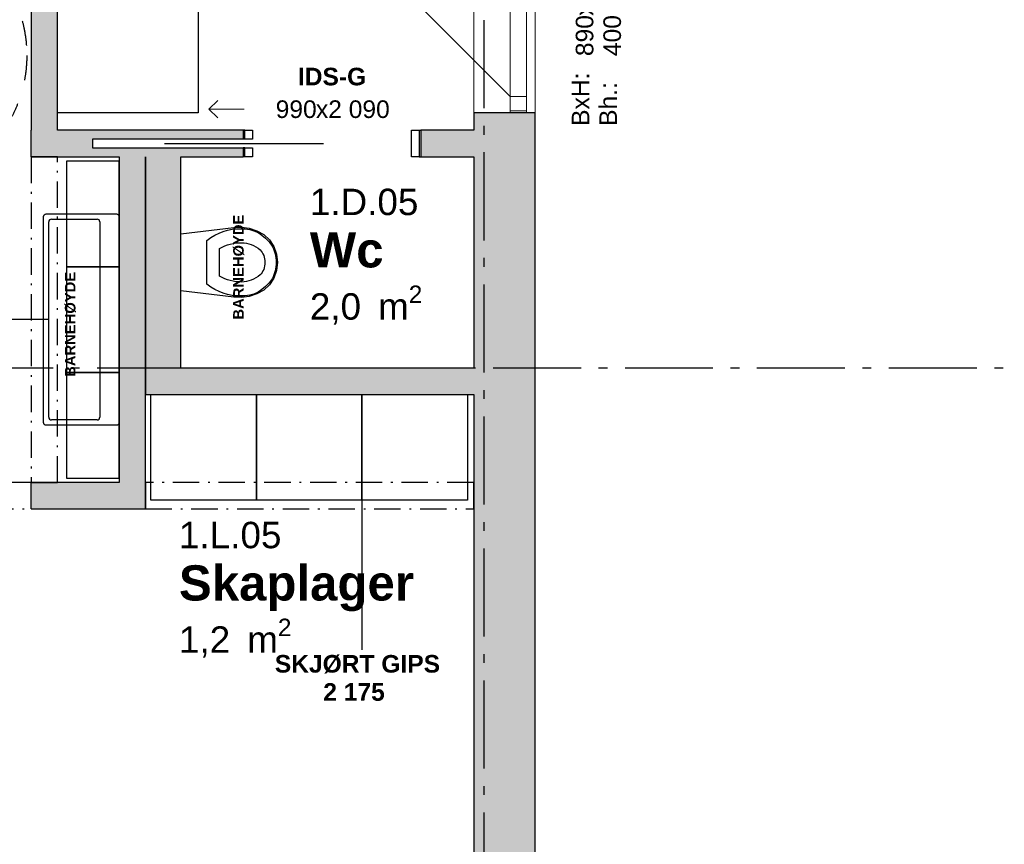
# Model space of a CAD drawing. Header units: millimetres. Extents: x 269 to 62306, y -15633 to 20300.
# Tile 37 of 90: x 24960 to 30556, y -9830 to -5147. Entities that reach past the tile are written whole.
import ezdxf
from ezdxf.enums import TextEntityAlignment as Align

# ---------------------------------------------------------------- set-up
doc = ezdxf.new("R2010")
doc.units = ezdxf.units.MM
doc.header["$LTSCALE"] = 0.5
doc.header["$MEASUREMENT"] = 0
for name, pattern in [('Akselinje', [1500, 1000, -200, 100, -200]), ('Dampsperre', [564.444444, 282.222222, -282.222222]), ('Over snittplan', [520, 300, -100, 20, -100]), ('PLINE', [0])]:
    doc.linetypes.add(name, pattern=pattern)
for name, color, linetype in [('232- Ikke-bærende yttervegger (Skravur)(Nye konstruksjoner)', 7, 'Continuous'), ('232- Ikke-bærende yttervegger(Nye konstruksjoner)', 7, 'Continuous'), ('242- Ikke-bærende innervegger (Skravur)(Nye konstruksjoner)', 7, 'Continuous'), ('242- Ikke-bærende innervegger(Nye konstruksjoner)', 7, 'Continuous'), ('244- Vinduer_ dører_ foldevegger(Nye konstruksjoner)', 7, 'Continuous'), ('245- Skjørt tekst', 7, 'Continuous'), ('245- Skjørt(Nye konstruksjoner)', 7, 'Continuous'), ('273- Kjøkkeninnredning(Nye konstruksjoner)', 7, 'Continuous'), ('275- Skap og reoler(Nye konstruksjoner)', 7, 'Continuous'), ('315---A Utstyr for sanitærinstallasjoner(Nye konstruksjoner)', 7, 'Continuous'), ('68-- Inventar (løst)(Nye konstruksjoner)', 7, 'Continuous'), ('82-- Modullinjer(Nye konstruksjoner)', 7, 'Continuous'), ('852- Teknisk_symbolsk informasjon_ bygning(Nye konstruksjoner)', 7, 'Continuous'), ('862- M___Nettoareal(Nye konstruksjoner)', 7, 'Continuous'), ('862- M___Nettoareal(Tekst)(Nye konstruksjoner)', 7, 'Continuous'), ('Rullestolsirkler(Nye konstruksjoner)', 7, 'Continuous'), ('Sanitærlabel', 7, 'Continuous')]:
    doc.layers.add(name, color=color, linetype=linetype)
doc.layers.add('234- Vinduer_ dører_ porter(Nye konstruksjoner)', color=7, linetype='Continuous', lineweight=0)
doc.styles.add('GENERATED_STYLE_1', font='Arial.ttf')
doc.styles.add('GENERATED_STYLE_2', font='Arial Bold.ttf')

# ---------------------------------------------------------------- blocks, each defined once
blk = doc.blocks.new('Wc_1.D.05_42', base_point=(26911.6, -6465.1))
at = {"layer": '862- M___Nettoareal(Tekst)(Nye konstruksjoner)', "insert": (26608.6, -6656.6), "char_height": 150, "attachment_point": 1, "style": 'GENERATED_STYLE_1'}
blk.add_mtext('\\A1;{\\pql;\\pt0,100;\\fArial|b0|i0|c0|p0;\\W1.000000;2,0\\fArial|b0|i0|c0|p0;\\W1.000000;\\A1{\\H.66x;\\S^  ;}\\fArial|b0|i0|c0|p0;\\W1.000000; m\\fArial|b0|i0|c0|p0;\\W1.000000;\\A1{\\H.66x;\\S2^  ;}}', dxfattribs=at)
at = {"layer": '862- M___Nettoareal(Tekst)(Nye konstruksjoner)'}
for tag, height, style, p in [('ROOM_NUMBER', 150, 'GENERATED_STYLE_1', (26608.6, -6106.6)), ('ROOM_NAME', 200, 'GENERATED_STYLE_2', (26608.6, -6353.7))]:
    blk.add_attdef(tag, text='', height=height, dxfattribs=dict(at, style=style)).set_placement(p, align=Align.TOP_LEFT)
blk = doc.blocks.new('Skaplager_1.L.05_56', base_point=(26520.5, -8357.1))
at = {"layer": '862- M___Nettoareal(Tekst)(Nye konstruksjoner)', "insert": (25864.9, -8548.6), "char_height": 150, "attachment_point": 1, "style": 'GENERATED_STYLE_1'}
blk.add_mtext('\\A1;{\\pql;\\pt0,100;\\fArial|b0|i0|c0|p0;\\W1.000000;1,2\\fArial|b0|i0|c0|p0;\\W1.000000;\\A1{\\H.66x;\\S^  ;}\\fArial|b0|i0|c0|p0;\\W1.000000; m\\fArial|b0|i0|c0|p0;\\W1.000000;\\A1{\\H.66x;\\S2^  ;}}', dxfattribs=at)
at = {"layer": '862- M___Nettoareal(Tekst)(Nye konstruksjoner)'}
for tag, height, style, p in [('ROOM_NUMBER', 150, 'GENERATED_STYLE_1', (25864.9, -7998.6)), ('ROOM_NAME', 200, 'GENERATED_STYLE_2', (25864.9, -8245.7))]:
    blk.add_attdef(tag, text='', height=height, dxfattribs=dict(at, style=style)).set_placement(p, align=Align.TOP_LEFT)
blk = doc.blocks.new('Vindu_8')
at = {"layer": '234- Vinduer_ dører_ porter(Nye konstruksjoner)', "linetype": 'PLINE'}
for p, q in [((-363, 0), (150.4, 513.4)), ((-455, 208), (455, 208)), ((-455, 0), (-445, 0)), ((-445, 0), (-363, 0)), ((-445, -92), (-445, 0)), ((-363, 0), (-363, -92)), ((-363, 0), (363, 0)), ((363, -92), (363, 0)), ((363, 0), (445, 0)), ((445, 0), (455, 0)), ((445, -92), (445, 0)), ((-445, -92), (-455, -92)), ((-363, -92), (-445, -92)), ((363, -92), (-363, -92)), ((445, -92), (363, -92)), ((455, -92), (445, -92)), ((-455, -142), (455, -142))]:
    blk.add_line(p, q, dxfattribs=at)
blk.add_arc((-363, 0), 726, 0, 45, dxfattribs=at)
at = {"layer": '244- Vinduer_ dører_ foldevegger(Nye konstruksjoner)', "linetype": 'PLINE'}
for p, q in [((-455, 0), (-455, 208)), ((455, 0), (455, 208)), ((-455, -92), (-455, 0)), ((-455, -92), (-455, 0)), ((455, -92), (455, 0)), ((455, -92), (455, 0)), ((-455, -142), (-455, -92)), ((455, -142), (455, -92))]:
    blk.add_line(p, q, dxfattribs=at)
blk = doc.blocks.new('Vindustempel_8')
at = {"layer": '852- Teknisk_symbolsk informasjon_ bygning(Nye konstruksjoner)', "char_height": 100, "attachment_point": 1, "rotation": 180, "style": 'GENERATED_STYLE_1'}
for s, insert in [('\\A1;{\\pql;\\pt0,100;\\fArial|b0|i0|c0|p0;\\W1.000000;400\\fArial|b0|i0|c0|p0;\\W1.000000;\\A1{\\H.66x;\\S^  ;}\\fArial|b0|i0|c0|p0;\\W1.000000;\\fArial|b0|i0|c0|p0;\\W1.000000;\\A1{\\H.66x;\\S^  ;}}', (133.6, 387.1)), ('\\A1;{\\pql;\\pt0,100;\\fArial|b0|i0|c0|p0;\\W1.000000;x1\xa0690\\fArial|b0|i0|c0|p0;\\W1.000000;\\A1{\\H.66x;\\S^  ;}\\fArial|b0|i0|c0|p0;\\W1.000000;\\fArial|b0|i0|c0|p0;\\W1.000000;\\A1{\\H.66x;\\S^  ;}}', (-95.2, 230)), ('\\A1;{\\pql;\\pt0,100;\\fArial|b0|i0|c0|p0;\\W1.000000;890\\fArial|b0|i0|c0|p0;\\W1.000000;\\A1{\\H.66x;\\S^  ;}\\fArial|b0|i0|c0|p0;\\W1.000000;\\fArial|b0|i0|c0|p0;\\W1.000000;\\A1{\\H.66x;\\S^  ;}}', (133.6, 230))]:
    blk.add_mtext(s, dxfattribs=dict(at, insert=insert))
at = {"layer": '852- Teknisk_symbolsk informasjon_ bygning(Nye konstruksjoner)', "style": 'GENERATED_STYLE_1'}
for tag, p in [('strSillPrefix', (507, 341.4)), ('strUnitPrefix', (507, 184.3))]:
    blk.add_attdef(tag, text='', height=100, rotation=180, dxfattribs=at).set_placement(p, align=Align.TOP_LEFT)
blk = doc.blocks.new('Skyvedør med pocketkarm_2')
at = {"layer": '234- Vinduer_ dører_ porter(Nye konstruksjoner)', "linetype": 'PLINE'}
for p, q in [((700, 120), (650, 170)), ((500, 120), (700, 120)), ((700, 120), (650, 70))]:
    blk.add_line(p, q, dxfattribs=at)
at = {"layer": '244- Vinduer_ dører_ foldevegger(Nye konstruksjoner)', "linetype": 'PLINE'}
for p, q in [((-505, 0), (-505, -150)), ((-495, 0), (-505, 0)), ((-505, 0), (-505, -150)), ((-505, 0), (-505, -150)), ((-452, 0), (-495, 0)), ((-495, 0), (-495, -150)), ((-452, -150), (-452, 0)), ((495, 0), (452, 0)), ((452, 0), (452, -50)), ((495, 0), (505, 0)), ((495, -50), (495, 0)), ((505, 0), (505, -50)), ((505, 0), (505, -50)), ((505, 0), (505, -50)), ((452, -50), (495, -50)), ((495, -50), (505, -50)), ((952, -75), (48, -75)), ((495, -100), (452, -100)), ((452, -100), (452, -150)), ((495, -100), (505, -100)), ((495, -150), (495, -100)), ((505, -100), (505, -150)), ((505, -100), (505, -150)), ((505, -100), (505, -150)), ((-495, -150), (-505, -150)), ((-495, -150), (-452, -150)), ((452, -150), (495, -150)), ((495, -150), (505, -150))]:
    blk.add_line(p, q, dxfattribs=at)
blk = doc.blocks.new('Dørstempel_6')
at = {"layer": '852- Teknisk_symbolsk informasjon_ bygning(Nye konstruksjoner)', "char_height": 100, "attachment_point": 1, "style": 'GENERATED_STYLE_1'}
for s, insert in [('\\A1;{\\pql;\\pt0,100;\\fArial|b0|i0|c0|p0;\\W1.000000;990\\fArial|b0|i0|c0|p0;\\W1.000000;\\A1{\\H.66x;\\S^  ;}\\fArial|b0|i0|c0|p0;\\W1.000000;\\fArial|b0|i0|c0|p0;\\W1.000000;\\A1{\\H.66x;\\S^  ;}}', (-320.3, 170)), ('\\A1;{\\pql;\\pt0,100;\\fArial|b0|i0|c0|p0;\\W1.000000;x2\xa0090\\fArial|b0|i0|c0|p0;\\W1.000000;\\A1{\\H.66x;\\S^  ;}\\fArial|b0|i0|c0|p0;\\W1.000000;\\fArial|b0|i0|c0|p0;\\W1.000000;\\A1{\\H.66x;\\S^  ;}}', (-91.5, 170))]:
    blk.add_mtext(s, dxfattribs=dict(at, insert=insert))
at = {"layer": '852- Teknisk_symbolsk informasjon_ bygning(Nye konstruksjoner)', "style": 'GENERATED_STYLE_2'}
blk.add_attdef('AC_WIDO_ID', text='', height=100, dxfattribs=at).set_placement((0, 225.4), align=Align.BOTTOM_CENTER)
blk = doc.blocks.new('Standard grid marker_6')
at = {"layer": '82-- Modullinjer(Nye konstruksjoner)', "linetype": 'Akselinje'}
blk.add_line((200, 0), (13900, 0), dxfattribs=at)
at = {"layer": '82-- Modullinjer(Nye konstruksjoner)', "style": 'GENERATED_STYLE_2'}
blk.add_attdef('AC_MarkerText_1', text='', height=250, rotation=270, dxfattribs=at).set_placement((-117.9, -57.1), align=Align.TOP_CENTER)
blk = doc.blocks.new('WC')
at = {"layer": '315---A Utstyr for sanitærinstallasjoner(Nye konstruksjoner)', "linetype": 'PLINE'}
for p, q in [((0, -148.7), (-124.5, -148.7)), ((124.5, -148.7), (0, -148.7)), ((0, -219.6), (-78.6, -219.6)), ((78.6, -219.6), (0, -219.6))]:
    blk.add_line(p, q, dxfattribs=at)
at = {"layer": '315---A Utstyr for sanitærinstallasjoner(Nye konstruksjoner)', "linetype": 'PLINE', "flags": 128}
blk.add_lwpolyline([(-193.6, -389.7), (-179.4, -432.4), (-157.7, -472.8), (-128.5, -504.7), (-90.7, -529.2), (-46.9, -544.7), (0, -550), (46.9, -544.7), (90.7, -529.2), (128.5, -504.7), (157.7, -472.8), (179.4, -432.4), (193.6, -389.7), (199.9, -345.5), (198.1, -301.1), (161.1, 0), (-161.1, 0), (-198.1, -301.1), (-199.9, -345.5)], close=True, dxfattribs=at)
at = {"layer": '315---A Utstyr for sanitærinstallasjoner(Nye konstruksjoner)', "linetype": 'PLINE'}
for centre, major_axis, start_param, end_param in [((295, -333.4), (486, 0), 2.612188, 3.165208), ((-295, -333.4), (486, 0), 6.259567, 6.812588), ((302.2, -341.7), (414, 0), 2.738768, 3.154495), ((-302.2, -341.7), (414, 0), 6.27028, 6.686008), ((102.2, -354.3), (293.6, 0), 3.085861, 3.98645), ((154.2, -345.1), (265.9, 0), 3.144841, 3.702507), ((-154.2, -345.1), (265.9, 0), 5.722267, 6.279932), ((-102.2, -354.3), (293.6, 0), 5.438324, 6.338913), ((0.9, -411.5), (89.4, 0), 3.778693, 4.701998), ((-0.9, -411.5), (89.4, 0), 4.72278, 5.646085), ((0.9, -423.5), (158.3, 0), 4.079884, 4.706528), ((-0.9, -423.5), (158.3, 0), 4.71825, 5.344894)]:
    blk.add_ellipse(centre, major_axis=major_axis, ratio=0.752422, start_param=start_param, end_param=end_param, dxfattribs=at)
blk = doc.blocks.new('Servant_3')
at = {"layer": '315---A Utstyr for sanitærinstallasjoner(Nye konstruksjoner)', "linetype": 'PLINE'}
for p, q in [((-555, -110), (555, -110)), ((-570, -385), (-570, -125)), ((570, -125), (570, -385)), ((555, -400), (-555, -400))]:
    blk.add_line(p, q, dxfattribs=at)
at = {"layer": '315---A Utstyr for sanitærinstallasjoner(Nye konstruksjoner)', "linetype": 'PLINE', "flags": 128}
blk.add_lwpolyline([(-585, 0), (585, 0, -0.414214), (600, -15), (600, -415, -0.414214), (585, -430), (-585, -430, -0.414214), (-600, -415), (-600, -15, -0.414214)], format="xyb", close=True, dxfattribs=at)
at = {"layer": '315---A Utstyr for sanitærinstallasjoner(Nye konstruksjoner)', "linetype": 'PLINE'}
for centre, start, end in [((-555, -125), 90, 180), ((555, -125), 0, 90), ((-555, -385), 180, 270), ((555, -385), 270, 0)]:
    blk.add_arc(centre, 15, start, end, dxfattribs=at)
blk = doc.blocks.new('Standard grid marker_5')
at = {"layer": '82-- Modullinjer(Nye konstruksjoner)', "linetype": 'Akselinje'}
blk.add_line((200, 0), (53500, 0), dxfattribs=at)
at = {"layer": '82-- Modullinjer(Nye konstruksjoner)', "style": 'GENERATED_STYLE_2'}
blk.add_attdef('AC_MarkerText_1', text='', height=250, rotation=180, dxfattribs=at).set_placement((54000, -239.3), align=Align.TOP_CENTER)
blk = doc.blocks.new('Overskap_2')
at = {"layer": '273- Kjøkkeninnredning(Nye konstruksjoner)', "linetype": 'PLINE', "flags": 128}
blk.add_lwpolyline([(0, -300), (600, -300), (600, 0), (0, 0)], close=True, dxfattribs=at)
blk = doc.blocks.new('Garderobe 01')
at = {"layer": '275- Skap og reoler(Nye konstruksjoner)', "linetype": 'PLINE', "flags": 128}
blk.add_lwpolyline([(0, 0), (600, 0), (600, 600), (0, 600)], close=True, dxfattribs=at)
blk = doc.blocks.new('Label_3', base_point=(26905, -7925))
at = {"layer": '245- Skjørt tekst', "linetype": 'PLINE'}
for p, q in [((26905, -7826), (26905, -8024)), ((26905, -8024), (26905, -8725))]:
    blk.add_line(p, q, dxfattribs=at)
at = {"layer": '245- Skjørt tekst', "char_height": 100, "attachment_point": 2, "style": 'GENERATED_STYLE_2'}
for s, insert in [('\\A1;{\\pqc;\\pt0,1000;\\fArial|b1|i0|c0|p0;\\W1.000000;SKJØRT GIPS\\fArial|b1|i0|c0|p0;\\W1.000000;\\A1{\\H.66x;\\S^  ;}\\fArial|b1|i0|c0|p0;\\W1.000000;\\fArial|b1|i0|c0|p0;\\W1.000000;\\A1{\\H.66x;\\S^  ;}\\fArial|b1|i0|c0|p0;\\W1.000000; \\fArial|b1|i0|c0|p0;\\W1.000000;\\fArial|b1|i0|c0|p0;\\W1.000000;\\fArial|b1|i0|c0|p0;\\W1.000000;\\fArial|b1|i0|c0|p0;\\W1.000000;\\fArial|b1|i0|c0|p0;\\W1.000000;\\fArial|b1|i0|c0|p0;\\W1.000000;\\fArial|b1|i0|c0|p0;\\W1.000000;\\fArial|b1|i0|c0|p0;\\W1.000000;\\fArial|b1|i0|c0|p0;\\W1.000000;\\fArial|b1|i0|c0|p0;\\W1.000000;\\fArial|b1|i0|c0|p0;\\W1.000000;\\fArial|b1|i0|c0|p0;\\W1.000000;\\fArial|b1|i0|c0|p0;\\W1.000000;\\fArial|b1|i0|c0|p0;\\W1.000000;\\fArial|b1|i0|c0|p0;\\W1.000000;\\fArial|b1|i0|c0|p0;\\W1.000000;\\fArial|b1|i0|c0|p0;\\W1.000000;\\fArial|b1|i0|c0|p0;\\W1.000000;\\fArial|b1|i0|c0|p0;\\W1.000000;\\fArial|b1|i0|c0|p0;\\W1.000000;\\fArial|b1|i0|c0|p0;\\W1.000000;\\fArial|b1|i0|c0|p0;\\W1.000000;\\fArial|b1|i0|c0|p0;\\W1.000000;\\fArial|b1|i0|c0|p0;\\W1.000000;\\fArial|b1|i0|c0|p0;\\W1.000000;\\fArial|b1|i0|c0|p0;\\W1.000000;\\fArial|b1|i0|c0|p0;\\W1.000000;\\fArial|b1|i0|c0|p0;\\W1.000000;\\fArial|b1|i0|c0|p0;\\W1.000000;\\fArial|b1|i0|c0|p0;\\W1.000000;\\fArial|b1|i0|c0|p0;\\W1.000000;\\fArial|b1|i0|c0|p0;\\W1.000000;\\fArial|b1|i0|c0|p0;\\W1.000000;\\fArial|b1|i0|c0|p0;\\W1.000000;\\fArial|b1|i0|c0|p0;\\W1.000000;\\fArial|b1|i0|c0|p0;\\W1.000000;\\fArial|b1|i0|c0|p0;\\W1.000000;\\fArial|b1|i0|c0|p0;\\W1.000000;\\fArial|b1|i0|c0|p0;\\W1.000000;\\fArial|b1|i0|c0|p0;\\W1.000000;\\fArial|b1|i0|c0|p0;\\W1.000000;\\fArial|b1|i0|c0|p0;\\W1.000000;\\fArial|b1|i0|c0|p0;\\W1.000000;}', (26905, -8755)), ('\\A1;{\\pqc;\\pt0,1000;\\fArial|b1|i0|c0|p0;\\W1.000000;2\xa0175 \\fArial|b1|i0|c0|p0;\\W1.000000;\\A1{\\H.66x;\\S^  ;}\\fArial|b1|i0|c0|p0;\\W1.000000;\\fArial|b1|i0|c0|p0;\\W1.000000;\\A1{\\H.66x;\\S^  ;}\\fArial|b1|i0|c0|p0;\\W1.000000;\\fArial|b1|i0|c0|p0;\\W1.000000;\\fArial|b1|i0|c0|p0;\\W1.000000;\\fArial|b1|i0|c0|p0;\\W1.000000;\\fArial|b1|i0|c0|p0;\\W1.000000;\\fArial|b1|i0|c0|p0;\\W1.000000;\\fArial|b1|i0|c0|p0;\\W1.000000;\\fArial|b1|i0|c0|p0;\\W1.000000;\\fArial|b1|i0|c0|p0;\\W1.000000;\\fArial|b1|i0|c0|p0;\\W1.000000;\\fArial|b1|i0|c0|p0;\\W1.000000;\\fArial|b1|i0|c0|p0;\\W1.000000;\\fArial|b1|i0|c0|p0;\\W1.000000;\\fArial|b1|i0|c0|p0;\\W1.000000;\\fArial|b1|i0|c0|p0;\\W1.000000;\\fArial|b1|i0|c0|p0;\\W1.000000;\\fArial|b1|i0|c0|p0;\\W1.000000;\\fArial|b1|i0|c0|p0;\\W1.000000;\\fArial|b1|i0|c0|p0;\\W1.000000;\\fArial|b1|i0|c0|p0;\\W1.000000;\\fArial|b1|i0|c0|p0;\\W1.000000;\\fArial|b1|i0|c0|p0;\\W1.000000;\\fArial|b1|i0|c0|p0;\\W1.000000;\\fArial|b1|i0|c0|p0;\\W1.000000;\\fArial|b1|i0|c0|p0;\\W1.000000;\\fArial|b1|i0|c0|p0;\\W1.000000;\\fArial|b1|i0|c0|p0;\\W1.000000;\\fArial|b1|i0|c0|p0;\\W1.000000;\\fArial|b1|i0|c0|p0;\\W1.000000;\\fArial|b1|i0|c0|p0;\\W1.000000;\\fArial|b1|i0|c0|p0;\\W1.000000;\\fArial|b1|i0|c0|p0;\\W1.000000;\\fArial|b1|i0|c0|p0;\\W1.000000;\\fArial|b1|i0|c0|p0;\\W1.000000;\\fArial|b1|i0|c0|p0;\\W1.000000;\\fArial|b1|i0|c0|p0;\\W1.000000;\\fArial|b1|i0|c0|p0;\\W1.000000;\\fArial|b1|i0|c0|p0;\\W1.000000;\\fArial|b1|i0|c0|p0;\\W1.000000;\\fArial|b1|i0|c0|p0;\\W1.000000;\\fArial|b1|i0|c0|p0;\\W1.000000;\\fArial|b1|i0|c0|p0;\\W1.000000;\\fArial|b1|i0|c0|p0;\\W1.000000;\\fArial|b1|i0|c0|p0;\\W1.000000;}', (26905, -8915))]:
    blk.add_mtext(s, dxfattribs=dict(at, insert=insert))
blk = doc.blocks.new('Label_9', base_point=(25025, -6850))
at = {"layer": '245- Skjørt tekst', "linetype": 'PLINE'}
for p, q in [((24926, -6850), (24625, -6850)), ((25124, -6850), (24926, -6850))]:
    blk.add_line(p, q, dxfattribs=at)
at = {"layer": '245- Skjørt tekst', "char_height": 100, "attachment_point": 2, "rotation": 90, "style": 'GENERATED_STYLE_2'}
for s, insert in [('\\A1;{\\pqc;\\pt0,1000;\\fArial|b1|i0|c0|p0;\\W1.000000;SKJØRT GIPS\\fArial|b1|i0|c0|p0;\\W1.000000;\\A1{\\H.66x;\\S^  ;}\\fArial|b1|i0|c0|p0;\\W1.000000;\\fArial|b1|i0|c0|p0;\\W1.000000;\\A1{\\H.66x;\\S^  ;}\\fArial|b1|i0|c0|p0;\\W1.000000; \\fArial|b1|i0|c0|p0;\\W1.000000;\\fArial|b1|i0|c0|p0;\\W1.000000;\\fArial|b1|i0|c0|p0;\\W1.000000;\\fArial|b1|i0|c0|p0;\\W1.000000;\\fArial|b1|i0|c0|p0;\\W1.000000;\\fArial|b1|i0|c0|p0;\\W1.000000;\\fArial|b1|i0|c0|p0;\\W1.000000;\\fArial|b1|i0|c0|p0;\\W1.000000;\\fArial|b1|i0|c0|p0;\\W1.000000;\\fArial|b1|i0|c0|p0;\\W1.000000;\\fArial|b1|i0|c0|p0;\\W1.000000;\\fArial|b1|i0|c0|p0;\\W1.000000;\\fArial|b1|i0|c0|p0;\\W1.000000;\\fArial|b1|i0|c0|p0;\\W1.000000;\\fArial|b1|i0|c0|p0;\\W1.000000;\\fArial|b1|i0|c0|p0;\\W1.000000;\\fArial|b1|i0|c0|p0;\\W1.000000;\\fArial|b1|i0|c0|p0;\\W1.000000;\\fArial|b1|i0|c0|p0;\\W1.000000;\\fArial|b1|i0|c0|p0;\\W1.000000;\\fArial|b1|i0|c0|p0;\\W1.000000;\\fArial|b1|i0|c0|p0;\\W1.000000;\\fArial|b1|i0|c0|p0;\\W1.000000;\\fArial|b1|i0|c0|p0;\\W1.000000;\\fArial|b1|i0|c0|p0;\\W1.000000;\\fArial|b1|i0|c0|p0;\\W1.000000;\\fArial|b1|i0|c0|p0;\\W1.000000;\\fArial|b1|i0|c0|p0;\\W1.000000;\\fArial|b1|i0|c0|p0;\\W1.000000;\\fArial|b1|i0|c0|p0;\\W1.000000;\\fArial|b1|i0|c0|p0;\\W1.000000;\\fArial|b1|i0|c0|p0;\\W1.000000;\\fArial|b1|i0|c0|p0;\\W1.000000;\\fArial|b1|i0|c0|p0;\\W1.000000;\\fArial|b1|i0|c0|p0;\\W1.000000;\\fArial|b1|i0|c0|p0;\\W1.000000;\\fArial|b1|i0|c0|p0;\\W1.000000;\\fArial|b1|i0|c0|p0;\\W1.000000;\\fArial|b1|i0|c0|p0;\\W1.000000;\\fArial|b1|i0|c0|p0;\\W1.000000;\\fArial|b1|i0|c0|p0;\\W1.000000;\\fArial|b1|i0|c0|p0;\\W1.000000;\\fArial|b1|i0|c0|p0;\\W1.000000;}', (24320.7, -6850)), ('\\A1;{\\pqc;\\pt0,1000;\\fArial|b1|i0|c0|p0;\\W1.000000;2\xa0175 \\fArial|b1|i0|c0|p0;\\W1.000000;\\A1{\\H.66x;\\S^  ;}\\fArial|b1|i0|c0|p0;\\W1.000000;\\fArial|b1|i0|c0|p0;\\W1.000000;\\A1{\\H.66x;\\S^  ;}\\fArial|b1|i0|c0|p0;\\W1.000000;\\fArial|b1|i0|c0|p0;\\W1.000000;\\fArial|b1|i0|c0|p0;\\W1.000000;\\fArial|b1|i0|c0|p0;\\W1.000000;\\fArial|b1|i0|c0|p0;\\W1.000000;\\fArial|b1|i0|c0|p0;\\W1.000000;\\fArial|b1|i0|c0|p0;\\W1.000000;\\fArial|b1|i0|c0|p0;\\W1.000000;\\fArial|b1|i0|c0|p0;\\W1.000000;\\fArial|b1|i0|c0|p0;\\W1.000000;\\fArial|b1|i0|c0|p0;\\W1.000000;\\fArial|b1|i0|c0|p0;\\W1.000000;\\fArial|b1|i0|c0|p0;\\W1.000000;\\fArial|b1|i0|c0|p0;\\W1.000000;\\fArial|b1|i0|c0|p0;\\W1.000000;\\fArial|b1|i0|c0|p0;\\W1.000000;\\fArial|b1|i0|c0|p0;\\W1.000000;\\fArial|b1|i0|c0|p0;\\W1.000000;\\fArial|b1|i0|c0|p0;\\W1.000000;\\fArial|b1|i0|c0|p0;\\W1.000000;\\fArial|b1|i0|c0|p0;\\W1.000000;\\fArial|b1|i0|c0|p0;\\W1.000000;\\fArial|b1|i0|c0|p0;\\W1.000000;\\fArial|b1|i0|c0|p0;\\W1.000000;\\fArial|b1|i0|c0|p0;\\W1.000000;\\fArial|b1|i0|c0|p0;\\W1.000000;\\fArial|b1|i0|c0|p0;\\W1.000000;\\fArial|b1|i0|c0|p0;\\W1.000000;\\fArial|b1|i0|c0|p0;\\W1.000000;\\fArial|b1|i0|c0|p0;\\W1.000000;\\fArial|b1|i0|c0|p0;\\W1.000000;\\fArial|b1|i0|c0|p0;\\W1.000000;\\fArial|b1|i0|c0|p0;\\W1.000000;\\fArial|b1|i0|c0|p0;\\W1.000000;\\fArial|b1|i0|c0|p0;\\W1.000000;\\fArial|b1|i0|c0|p0;\\W1.000000;\\fArial|b1|i0|c0|p0;\\W1.000000;\\fArial|b1|i0|c0|p0;\\W1.000000;\\fArial|b1|i0|c0|p0;\\W1.000000;\\fArial|b1|i0|c0|p0;\\W1.000000;\\fArial|b1|i0|c0|p0;\\W1.000000;\\fArial|b1|i0|c0|p0;\\W1.000000;\\fArial|b1|i0|c0|p0;\\W1.000000;\\fArial|b1|i0|c0|p0;\\W1.000000;}', (24480.7, -6850))]:
    blk.add_mtext(s, dxfattribs=dict(at, insert=insert))
blk = doc.blocks.new('Label_25', base_point=(26150, -6525))
at = {"layer": 'Sanitærlabel', "insert": (26173, -6525), "char_height": 60, "attachment_point": 2, "rotation": 90, "style": 'GENERATED_STYLE_2'}
blk.add_mtext('\\A1;{\\pqc;\\pt0,241000;\\fArial|b1|i0|c0|p0;\\W1.000000;BARNEHØYDE \\fArial|b1|i0|c0|p0;\\W1.000000;\\A1{\\H.66x;\\S^  ;}\\fArial|b1|i0|c0|p0;\\W1.000000;\\fArial|b1|i0|c0|p0;\\W1.000000;\\A1{\\H.66x;\\S^  ;}\\fArial|b1|i0|c0|p0;\\W1.000000;\\fArial|b1|i0|c0|p0;\\W1.000000;\\fArial|b1|i0|c0|p0;\\W1.000000;\\fArial|b1|i0|c0|p0;\\W1.000000;\\fArial|b1|i0|c0|p0;\\W1.000000;\\fArial|b1|i0|c0|p0;\\W1.000000;\\fArial|b1|i0|c0|p0;\\W1.000000;\\fArial|b1|i0|c0|p0;\\W1.000000;\\fArial|b1|i0|c0|p0;\\W1.000000;\\fArial|b1|i0|c0|p0;\\W1.000000;\\fArial|b1|i0|c0|p0;\\W1.000000;\\fArial|b1|i0|c0|p0;\\W1.000000;\\fArial|b1|i0|c0|p0;\\W1.000000;\\fArial|b1|i0|c0|p0;\\W1.000000;\\fArial|b1|i0|c0|p0;\\W1.000000;\\fArial|b1|i0|c0|p0;\\W1.000000;\\fArial|b1|i0|c0|p0;\\W1.000000;\\fArial|b1|i0|c0|p0;\\W1.000000;\\fArial|b1|i0|c0|p0;\\W1.000000;\\fArial|b1|i0|c0|p0;\\W1.000000;\\fArial|b1|i0|c0|p0;\\W1.000000;\\fArial|b1|i0|c0|p0;\\W1.000000;\\fArial|b1|i0|c0|p0;\\W1.000000;\\fArial|b1|i0|c0|p0;\\W1.000000;\\fArial|b1|i0|c0|p0;\\W1.000000;\\fArial|b1|i0|c0|p0;\\W1.000000;\\fArial|b1|i0|c0|p0;\\W1.000000;\\fArial|b1|i0|c0|p0;\\W1.000000;\\fArial|b1|i0|c0|p0;\\W1.000000;\\fArial|b1|i0|c0|p0;\\W1.000000;\\fArial|b1|i0|c0|p0;\\W1.000000;\\fArial|b1|i0|c0|p0;\\W1.000000;\\fArial|b1|i0|c0|p0;\\W1.000000;\\fArial|b1|i0|c0|p0;\\W1.000000;\\fArial|b1|i0|c0|p0;\\W1.000000;\\fArial|b1|i0|c0|p0;\\W1.000000;\\fArial|b1|i0|c0|p0;\\W1.000000;\\fArial|b1|i0|c0|p0;\\W1.000000;\\fArial|b1|i0|c0|p0;\\W1.000000;\\fArial|b1|i0|c0|p0;\\W1.000000;\\fArial|b1|i0|c0|p0;\\W1.000000;\\fArial|b1|i0|c0|p0;\\W1.000000;\\fArial|b1|i0|c0|p0;\\W1.000000;\\fArial|b1|i0|c0|p0;\\W1.000000;}', dxfattribs=at)
blk = doc.blocks.new('Label_30', base_point=(25310, -6850))
at = {"layer": 'Sanitærlabel', "insert": (25216.7, -6850), "char_height": 60, "attachment_point": 2, "rotation": 90, "style": 'GENERATED_STYLE_2'}
blk.add_mtext('\\A1;{\\pqc;\\pt0,241000;\\fArial|b1|i0|c0|p0;\\W1.000000;BARNEHØYDE \\fArial|b1|i0|c0|p0;\\W1.000000;\\A1{\\H.66x;\\S^  ;}\\fArial|b1|i0|c0|p0;\\W1.000000;\\fArial|b1|i0|c0|p0;\\W1.000000;\\A1{\\H.66x;\\S^  ;}\\fArial|b1|i0|c0|p0;\\W1.000000;\\fArial|b1|i0|c0|p0;\\W1.000000;\\fArial|b1|i0|c0|p0;\\W1.000000;\\fArial|b1|i0|c0|p0;\\W1.000000;\\fArial|b1|i0|c0|p0;\\W1.000000;\\fArial|b1|i0|c0|p0;\\W1.000000;\\fArial|b1|i0|c0|p0;\\W1.000000;\\fArial|b1|i0|c0|p0;\\W1.000000;\\fArial|b1|i0|c0|p0;\\W1.000000;\\fArial|b1|i0|c0|p0;\\W1.000000;\\fArial|b1|i0|c0|p0;\\W1.000000;\\fArial|b1|i0|c0|p0;\\W1.000000;\\fArial|b1|i0|c0|p0;\\W1.000000;\\fArial|b1|i0|c0|p0;\\W1.000000;\\fArial|b1|i0|c0|p0;\\W1.000000;\\fArial|b1|i0|c0|p0;\\W1.000000;\\fArial|b1|i0|c0|p0;\\W1.000000;\\fArial|b1|i0|c0|p0;\\W1.000000;\\fArial|b1|i0|c0|p0;\\W1.000000;\\fArial|b1|i0|c0|p0;\\W1.000000;\\fArial|b1|i0|c0|p0;\\W1.000000;\\fArial|b1|i0|c0|p0;\\W1.000000;\\fArial|b1|i0|c0|p0;\\W1.000000;\\fArial|b1|i0|c0|p0;\\W1.000000;\\fArial|b1|i0|c0|p0;\\W1.000000;\\fArial|b1|i0|c0|p0;\\W1.000000;\\fArial|b1|i0|c0|p0;\\W1.000000;\\fArial|b1|i0|c0|p0;\\W1.000000;\\fArial|b1|i0|c0|p0;\\W1.000000;\\fArial|b1|i0|c0|p0;\\W1.000000;\\fArial|b1|i0|c0|p0;\\W1.000000;\\fArial|b1|i0|c0|p0;\\W1.000000;\\fArial|b1|i0|c0|p0;\\W1.000000;\\fArial|b1|i0|c0|p0;\\W1.000000;\\fArial|b1|i0|c0|p0;\\W1.000000;\\fArial|b1|i0|c0|p0;\\W1.000000;\\fArial|b1|i0|c0|p0;\\W1.000000;\\fArial|b1|i0|c0|p0;\\W1.000000;\\fArial|b1|i0|c0|p0;\\W1.000000;\\fArial|b1|i0|c0|p0;\\W1.000000;\\fArial|b1|i0|c0|p0;\\W1.000000;\\fArial|b1|i0|c0|p0;\\W1.000000;\\fArial|b1|i0|c0|p0;\\W1.000000;\\fArial|b1|i0|c0|p0;\\W1.000000;}', dxfattribs=at)

msp = doc.modelspace()

# ---------------------------------------------------------------- hatches: boundary and pattern name
at = {"layer": '232- Ikke-bærende yttervegger (Skravur)(Nye konstruksjoner)', "linetype": 'Continuous'}
msp.add_hatch(color=256, dxfattribs=at).paths.add_polyline_path([(27540, -10765), (27890, -10765), (27890, -5675), (27540, -5675)])
at = {"layer": '242- Ikke-bærende innervegger (Skravur)(Nye konstruksjoner)', "linetype": 'Continuous'}
for points in [[(25175, -5775), (25175, -2375), (25025, -2375), (25025, -5775)], [(25025, -5775), (25025, -5925), (25175, -5775)], [(25025, -5925), (25175, -5925), (25175, -5775)], [(25175, -5775), (25175, -5925), (26230, -5925), (26230, -5875), (25374, -5875), (25374, -5825), (26230, -5825), (26230, -5775)], [(27540, -5775), (27240, -5775), (27240, -5925), (27540, -5925)], [(25675, -7775), (25675, -5925), (25525, -5925), (25525, -7775)], [(25875, -7125), (25875, -5925), (25675, -5925), (25675, -7125)], [(25675, -7275), (25875, -7275), (25875, -7125)], [(25675, -7125), (25675, -7275), (25875, -7125)], [(25875, -7275), (27540, -7275), (27540, -7125), (25875, -7125)], [(25525, -7775), (25025, -7775), (25025, -7925), (25525, -7925)], [(25675, -7775), (25525, -7775), (25675, -7925)], [(25675, -7925), (25525, -7775), (25525, -7925)]]:
    msp.add_hatch(color=256, dxfattribs=at).paths.add_polyline_path(points)

# ---------------------------------------------------------------- linework, layer by layer
at = {"layer": '232- Ikke-bærende yttervegger(Nye konstruksjoner)', "linetype": 'PLINE'}
for p, q in [((27748, -5675), (27540, -5675)), ((27840, -5675), (27748, -5675)), ((27890, -5675), (27840, -5675))]:
    msp.add_line(p, q, dxfattribs=at)
at = {"layer": '232- Ikke-bærende yttervegger(Nye konstruksjoner)', "linetype": 'PLINE', "flags": 128}
for points in [[(27540, -5675), (27540, -5775)], [(27890, -10765), (27890, -5675)], [(27540, -5925), (27540, -7125)], [(27540, -7275), (27540, -10765)]]:
    msp.add_lwpolyline(points, dxfattribs=at)
at = {"layer": '242- Ikke-bærende innervegger(Nye konstruksjoner)', "linetype": 'PLINE'}
for p, q in [((26230, -5775), (26230, -5825)), ((27240, -5775), (27240, -5925)), ((26230, -5875), (26230, -5925))]:
    msp.add_line(p, q, dxfattribs=at)
at = {"layer": '242- Ikke-bærende innervegger(Nye konstruksjoner)', "linetype": 'PLINE', "flags": 128}
for points in [[(25025, -2375), (25025, -5775)], [(25175, -5775), (25175, -2375)], [(25025, -5925), (25025, -5775)], [(26230, -5775), (25175, -5775)], [(27540, -5775), (27240, -5775)], [(25025, -5925), (25525, -5925)], [(25525, -5925), (25525, -7775)], [(25675, -7775), (25675, -5925)], [(25675, -5925), (25675, -7275)], [(25875, -5925), (26230, -5925)], [(25875, -7125), (25875, -5925)], [(27240, -5925), (27540, -5925)], [(27540, -7125), (25875, -7125)], [(25675, -7275), (25875, -7275)], [(25875, -7275), (27540, -7275)], [(25525, -7775), (25025, -7775)], [(25025, -7925), (25025, -7775)], [(25675, -7925), (25675, -7775)], [(25025, -7925), (25675, -7925)]]:
    msp.add_lwpolyline(points, dxfattribs=at)
at = {"layer": '244- Vinduer_ dører_ foldevegger(Nye konstruksjoner)', "linetype": 'PLINE'}
for p, q in [((25374, -5825), (25374, -5875)), ((26240, -5825), (25374, -5825)), ((25374, -5875), (26240, -5875))]:
    msp.add_line(p, q, dxfattribs=at)
at = {"layer": '245- Skjørt(Nye konstruksjoner)', "linetype": 'Over snittplan', "flags": 128}
for points in [[(25175, -5925), (25025, -5925)], [(25025, -5925), (25025, -7775)], [(25175, -7775), (25175, -5925)], [(25025, -7775), (23475, -7775)], [(25025, -7775), (25175, -7775)], [(25025, -7925), (25025, -7775)], [(27540, -7775), (25675, -7775)], [(25675, -7775), (25675, -7925)], [(27540, -7925), (27540, -7775)], [(23475, -7925), (25025, -7925)], [(25675, -7925), (27540, -7925)]]:
    msp.add_lwpolyline(points, dxfattribs=at)
at = {"layer": '68-- Inventar (løst)(Nye konstruksjoner)', "linetype": 'PLINE', "flags": 128}
msp.add_lwpolyline([(25975, -4475), (25975, -5675), (25175, -5675), (25175, -4475)], close=True, dxfattribs=at)
at = {"layer": 'Rullestolsirkler(Nye konstruksjoner)', "linetype": 'Dampsperre'}
msp.add_circle((24250, -5349.6), 750, dxfattribs=at)

# ---------------------------------------------------------------- block references
at = {"layer": '244- Vinduer_ dører_ foldevegger(Nye konstruksjoner)', "linetype": 'PLINE', "zscale": 1000, "rotation": 89.99999999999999}
msp.add_blockref('Vindu_8', (27748, -5220), dxfattribs=at)
at = {"layer": '244- Vinduer_ dører_ foldevegger(Nye konstruksjoner)', "linetype": 'PLINE', "xscale": -1, "zscale": 1000}
msp.add_blockref('Skyvedør med pocketkarm_2', (26735, -5775), dxfattribs=at)
at = {"layer": '245- Skjørt tekst', "linetype": 'PLINE'}
for name, p in [('Label_9', (25025, -6850)), ('Label_3', (26905, -7925))]:
    msp.add_blockref(name, p, dxfattribs=at)
at = {"layer": '273- Kjøkkeninnredning(Nye konstruksjoner)', "linetype": 'PLINE', "zscale": 1000, "rotation": 270}
for p in [(25525, -5950), (25525, -6550), (25525, -7150)]:
    msp.add_blockref('Overskap_2', p, dxfattribs=at)
at = {"layer": '275- Skap og reoler(Nye konstruksjoner)', "linetype": 'PLINE', "xscale": -1, "zscale": 1000}
for p in [(26305, -7875), (26905, -7875), (27505, -7875)]:
    msp.add_blockref('Garderobe 01', p, dxfattribs=at)
at = {"layer": '315---A Utstyr for sanitærinstallasjoner(Nye konstruksjoner)', "linetype": 'PLINE', "zscale": 1000, "rotation": 270}
msp.add_blockref('Servant_3', (25525, -6850), dxfattribs=at)
at = {"layer": '315---A Utstyr for sanitærinstallasjoner(Nye konstruksjoner)', "linetype": 'PLINE', "xscale": -1, "zscale": 1000, "rotation": 90}
msp.add_blockref('WC', (25875, -6525), dxfattribs=at)
at = {"layer": '82-- Modullinjer(Nye konstruksjoner)', "linetype": 'PLINE', "zscale": 1000}
for name, p, rotation in [('Standard grid marker_6', (27600, -14100), 90), ('Standard grid marker_5', (54600, -7125), 180)]:
    msp.add_blockref(name, p, dxfattribs=dict(at, rotation=rotation))
at = {"layer": '852- Teknisk_symbolsk informasjon_ bygning(Nye konstruksjoner)'}
ref = msp.add_blockref('Vindustempel_8', (27890, -5220), dxfattribs=dict(at, rotation=270))
ref.add_attrib('strUnitPrefix', 'BxH:', dxfattribs={"color": 7, "height": 100, "rotation": 90, "style": 'GENERATED_STYLE_1'}).set_placement((28097.1, -5749.8), align=Align.TOP_LEFT)
ref.add_attrib('strSillPrefix', 'Bh.:', dxfattribs={"color": 7, "height": 100, "rotation": 90, "style": 'GENERATED_STYLE_1'}).set_placement((28254.3, -5749.8), align=Align.TOP_LEFT)
ref = msp.add_blockref('Dørstempel_6', (26735, -5775), dxfattribs=at)
ref.add_attrib('AC_WIDO_ID', 'IDS-G', dxfattribs={"color": 7, "height": 100, "style": 'GENERATED_STYLE_2'}).set_placement((26735, -5549.6), align=Align.BOTTOM_CENTER)
at = {"layer": '862- M___Nettoareal(Nye konstruksjoner)', "linetype": 'Continuous'}
ref = msp.add_blockref('Wc_1.D.05_42', (26911.6, -6465.1), dxfattribs=at)
ref.add_attrib('ROOM_NAME', 'Wc', dxfattribs={"layer": '862- M___Nettoareal(Tekst)(Nye konstruksjoner)', "color": 7, "height": 200, "style": 'GENERATED_STYLE_2'}).set_placement((26608.6, -6353.7), align=Align.TOP_LEFT)
ref.add_attrib('ROOM_NUMBER', '1.D.05', dxfattribs={"layer": '862- M___Nettoareal(Tekst)(Nye konstruksjoner)', "color": 7, "height": 150, "style": 'GENERATED_STYLE_1'}).set_placement((26608.6, -6106.6), align=Align.TOP_LEFT)
ref = msp.add_blockref('Skaplager_1.L.05_56', (26520.5, -8357.1), dxfattribs=at)
ref.add_attrib('ROOM_NAME', 'Skaplager', dxfattribs={"layer": '862- M___Nettoareal(Tekst)(Nye konstruksjoner)', "color": 7, "height": 200, "style": 'GENERATED_STYLE_2'}).set_placement((25864.9, -8245.7), align=Align.TOP_LEFT)
ref.add_attrib('ROOM_NUMBER', '1.L.05', dxfattribs={"layer": '862- M___Nettoareal(Tekst)(Nye konstruksjoner)', "color": 7, "height": 150, "style": 'GENERATED_STYLE_1'}).set_placement((25864.9, -7998.6), align=Align.TOP_LEFT)
at = {"layer": 'Sanitærlabel', "linetype": 'PLINE'}
for name, p in [('Label_25', (26150, -6525)), ('Label_30', (25310, -6850))]:
    msp.add_blockref(name, p, dxfattribs=at)

doc.saveas('drawing.dxf')
